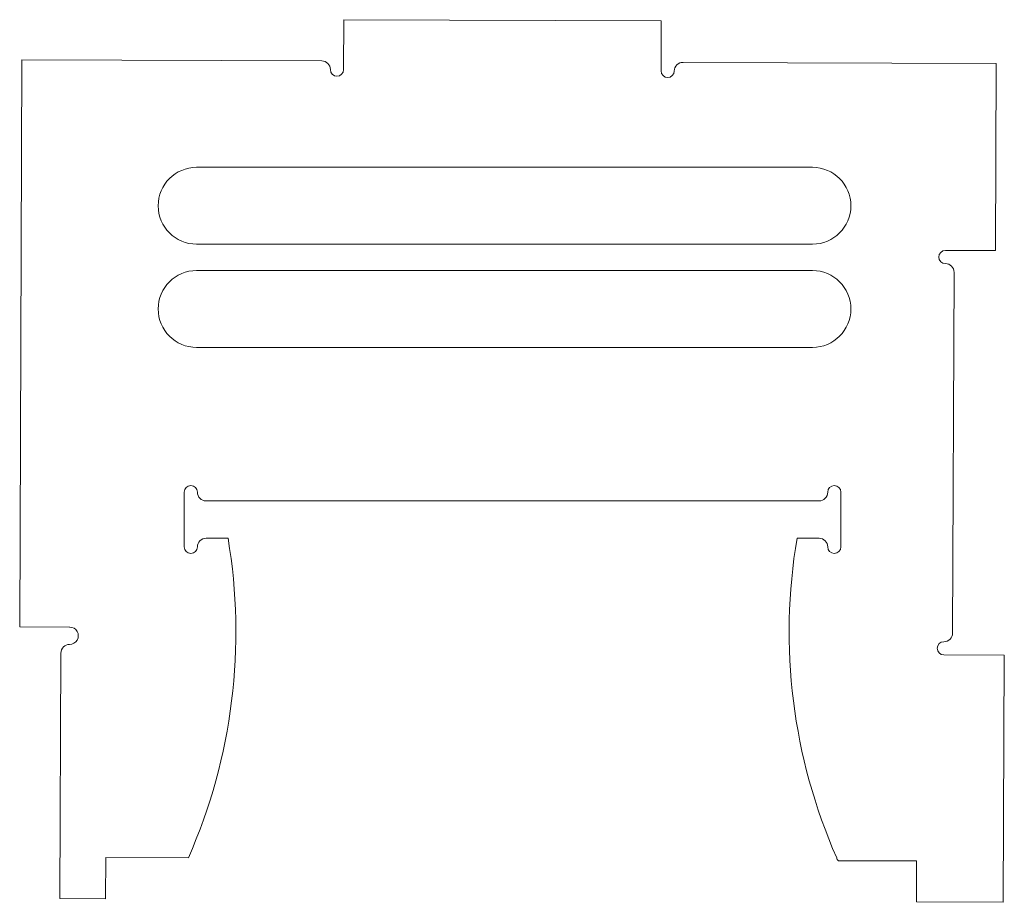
# Model space of a CAD drawing. Header units: millimetres. Extents: x -3 to 446, y 10 to 412.
import ezdxf

# ---------------------------------------------------------------- set-up
doc = ezdxf.new("R2010")
doc.units = ezdxf.units.MM

msp = doc.modelspace()

# ---------------------------------------------------------------- linework, layer by layer
at = {"color": 7, "linetype": 'Continuous', "lineweight": 15}
for p, q in [((144.92, 412.17), (144.83, 389.42)), ((289.48, 411.59), (144.92, 412.17)), ((289.39, 388.83), (289.48, 411.59)), ((-1.63, 393.95), (-2.64, 135.75)), ((134.89, 393.41), (-1.63, 393.95)), ((441.93, 392.19), (299.37, 392.75)), ((441.59, 307.02), (441.93, 392.19)), ((358.3, 344.96), (77.93, 344.96)), ((77.93, 309.96), (358.3, 309.96)), ((418.84, 307.11), (441.59, 307.02)), ((358.3, 297.96), (77.93, 297.96)), ((422.11, 132.92), (422.76, 297.13)), ((77.93, 262.96), (358.3, 262.96)), ((72.27, 172.15), (72.27, 197.06)), ((82.22, 193.1), (361.29, 193.1)), ((371.25, 197.06), (371.25, 172.15)), ((92.22, 176.1), (82.22, 176.1)), ((361.29, 176.1), (351.29, 176.1)), ((-2.64, 135.75), (20.11, 135.66)), ((16.11, 123.81), (15.67, 12.02)), ((445.65, 122.87), (418.12, 122.98)), ((445.21, 10.33), (445.65, 122.87)), ((36.45, 11.94), (36.52, 30.73)), ((36.52, 30.73), (74.18, 30.59)), ((370.21, 29.29), (405.64, 29.29)), ((405.64, 29.29), (405.64, 10.49)), ((15.67, 12.02), (36.45, 11.94)), ((405.64, 10.49), (445.21, 10.33))]:
    msp.add_line(p, q, dxfattribs=at)
for centre, radius, start, end in [((134.88, 389.45), 3.96, 359.7752, 89.7752), ((299.35, 388.79), 3.96, 89.7752, 179.7752), ((141.83, 389.43), 3, 179.7752, 359.7752), ((292.39, 388.82), 3, 179.7752, 359.7752), ((77.93, 327.46), 17.5, 90, 270), ((358.3, 327.46), 17.5, 270, 90), ((418.83, 304.11), 3, 89.7752, 269.7752), ((418.8, 297.15), 3.96, 359.7752, 89.7752), ((77.93, 280.46), 17.5, 90, 270), ((358.3, 280.46), 17.5, 270, 90), ((75.27, 197.06), 3, 360, 180), ((368.25, 197.06), 3, 0, 180), ((82.22, 197.06), 3.96, 180, 270), ((361.29, 197.06), 3.96, 270, 0), ((-159.49, 133.44), 255.3, 336.2416, 9.6195), ((82.22, 172.15), 3.96, 90, 180), ((603, 133.44), 255.3, 170.3805, 203.7584), ((361.29, 172.15), 3.96, 360, 90), ((75.27, 172.15), 3, 180, 0), ((368.25, 172.15), 3, 180, 0), ((20.1, 131.7), 3.96, 269.7752, 89.7752), ((418.15, 132.93), 3.96, 269.7752, 359.7752), ((20.07, 123.79), 3.96, 89.7752, 179.7752), ((418.13, 125.98), 3, 89.7752, 269.7752), ((370.73, 30.58), 1.39, 179.5378, 248.0349)]:
    msp.add_arc(centre, radius, start, end, dxfattribs=at)

doc.saveas('drawing.dxf')
